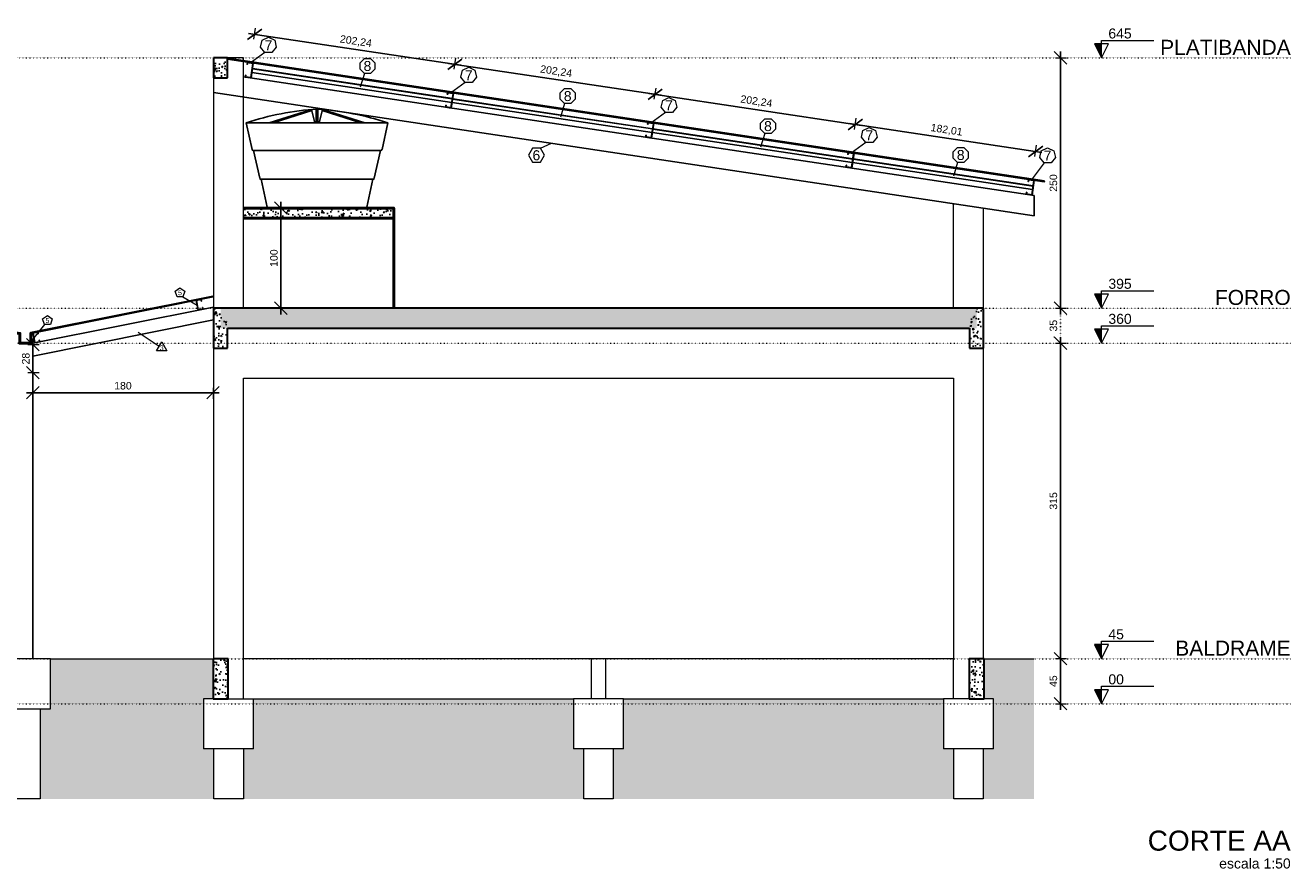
# Model space of a CAD drawing. Header units: millimetres. Extents: x 10906 to 25863, y 1966 to 4861.
# Tile 158 of 163: x 22567 to 23830, y 2756 to 3595. Entities that reach past the tile are written whole.
import ezdxf
from ezdxf.enums import TextEntityAlignment as Align

# ---------------------------------------------------------------- set-up
doc = ezdxf.new("R2010")
doc.units = ezdxf.units.MM
doc.linetypes.add('DOT2', pattern=[3.175, 0, -3.175])
for name, color, linetype in [('AGULHA', 40, 'Continuous'), ('FUNDAÇÃO', 7, 'Continuous'), ('PILARES', 3, 'Continuous'), ('TELHA', 251, 'Continuous'), ('TERRENO', 26, 'Continuous'), ('TERÇA', 5, 'Continuous'), ('TEXTO', 7, 'Continuous'), ('TRELIÇA', 1, 'Continuous')]:
    doc.layers.add(name, color=color, linetype=linetype)
for name, color, linetype, lineweight in [('AUX', 7, 'Continuous', 50), ('COTAS', 4, 'Continuous', 20), ('FO-Elementos cortados', 4, 'Continuous', 30), ('FO-Elementos em vista', 7, 'Continuous', 5), ('FO-Indicações', 7, 'Continuous', 5), ('FO-Níveis', 7, 'Continuous', 5), ('FO-Títulos', 7, 'Continuous', 20), ('PRANCHA', 7, 'Continuous', 50)]:
    doc.layers.add(name, color=color, linetype=linetype, lineweight=lineweight)
doc.styles.add('1', font='arial.ttf', dxfattribs={"height": 1})
doc.styles.add('2', font='arial.ttf', dxfattribs={"height": 2})
doc.styles.add('Annotative', font='arial.ttf')
doc.styles.add('Arial', font='arial.ttf')
doc.dimstyles.new('MURILO', dxfattribs={"dimscale": 0, "dimtxt": 1.5, "dimasz": 2.5, "dimexe": 1.25, "dimexo": 0, "dimtad": 1, "dimtxsty": 'Annotative', "dimblk": 'OBLIQUE', "dimcen": 2.5, "dimdle": 1.25, "dimclrd": 256, "dimclre": 256, "dimclrt": 7, "dimadec": 0, "dimazin": 0, "dimtfac": 1, "dimtmove": 0, "dimatfit": 3, "dimldrblk": 'OBLIQUE', "dimfxl": 1, "dimfxlon": 1, "dimtfillclr": 5, "dimlwe": -1, "dimarcsym": 0})
pattern_1 = [(50, (2233.574, 0), (13.66385, -1.1954314), [1.42875, -15.71625]), (355, (2233.574, 0), (-2.643257, 14.329263), [1.143, -12.573044]), (100.451445, (2234.713, -0.1), (11.0205935, 13.133831), [1.214251, -13.356768]), (46.1842, (2233.574, 3.81), (20.330928, -3.153175), [2.143125, -23.574375]), (96.63556, (2235.268, 3.547), (17.80531, 18.55696), [1.821377, -20.03517]), (351.18415, (2233.574, 3.81), (17.80531, 18.55696), [1.714498, -18.85948]), (21, (2235.479, 2.857), (11.3710793, -7.66989), [1.42875, -15.71625]), (326, (2235.479, 2.857), (4.635152, 13.8140975), [1.143, -12.573]), (71.451445, (2236.426, 2.218), (16.0062314, 6.144208), [1.214251, -13.356745]), (37.5, (2233.574, 0), (0.2316452, 6.3416279), [0, -12.4206, 0, -12.7635, 0, -12.620625]), (7.5, (2233.574, 0), (5.0114747, 7.5135431), [0, -7.2771, 0, -12.13485, 0, -4.810125]), (327.5, (2229.3257, 0), (10.1692946, -0.4296558), [0, -4.7625, 0, -14.859, 0, -19.71675]), (317.5, (2227.421, 0), (11.1096886, 1.906987), [0, -6.19125, 0, -9.8679, 0, -14.00175])]

# ---------------------------------------------------------------- blocks, each defined once
blk = doc.blocks.new('_Oblique')
at = {"color": 0, "linetype": 'ByBlock', "lineweight": -2}
blk.add_line((-0.5, -0.5), (0.5, 0.5), dxfattribs=at)
blk = doc.blocks.new('*D1104')
at = {"layer": 'COTAS', "lineweight": -2, "transparency": 16777216}
blk.add_line((23600.4, 3568.7), (23600.4, 3306.2), dxfattribs=at)
at = {"layer": 'COTAS', "transparency": 16777216}
for p, q in [((23595.4, 3562.5), (23606.6, 3562.5)), ((23595.4, 3312.5), (23606.6, 3312.5))]:
    blk.add_line(p, q, dxfattribs=at)
at = {"layer": 'Defpoints', "color": 0, "transparency": 16777216}
for p in [(23586.9, 3562.5), (23587.9, 3312.5), (23600.4, 3312.5)]:
    blk.add_point(p, dxfattribs=at)
at = {"layer": 'COTAS', "lineweight": -2, "transparency": 16777216, "xscale": 12.5, "yscale": 12.5, "zscale": 12.5}
for p, rotation in [((23600.4, 3562.5), 90), ((23600.4, 3312.5), 270)]:
    blk.add_blockref('_Oblique', p, dxfattribs=dict(at, rotation=rotation))
at = {"layer": 'COTAS', "color": 7, "transparency": 16777216, "insert": (23593.4, 3437.5), "char_height": 7.5, "attachment_point": 5, "rotation": 90, "style": 'Annotative'}
blk.add_mtext('250', dxfattribs=at)
blk = doc.blocks.new('*D1105')
at = {"layer": 'COTAS', "ltscale": 0.2, "transparency": 16777216}
for p, q in [((23595.4, 3312.5), (23606.6, 3312.5)), ((23595.4, 3277.5), (23606.6, 3277.5))]:
    blk.add_line(p, q, dxfattribs=at)
at = {"layer": 'COTAS', "linetype": 'DOT2', "lineweight": -2, "ltscale": 0.2, "transparency": 16777216}
blk.add_line((23600.4, 3318.7), (23600.4, 3271.2), dxfattribs=at)
at = {"layer": 'Defpoints', "color": 0, "linetype": 'DOT2', "ltscale": 0.2, "transparency": 16777216}
for p in [(23587.9, 3312.5), (20880.4, 3277.5), (23600.4, 3277.5)]:
    blk.add_point(p, dxfattribs=at)
at = {"layer": 'COTAS', "linetype": 'DOT2', "lineweight": -2, "ltscale": 0.2, "transparency": 16777216, "xscale": 12.5, "yscale": 12.5, "zscale": 12.5}
for p, rotation in [((23600.4, 3312.5), 90), ((23600.4, 3277.5), 270)]:
    blk.add_blockref('_Oblique', p, dxfattribs=dict(at, rotation=rotation))
at = {"layer": 'COTAS', "color": 7, "linetype": 'DOT2', "ltscale": 0.2, "transparency": 16777216, "insert": (23593.4, 3295), "char_height": 7.5, "attachment_point": 5, "rotation": 90, "style": 'Annotative'}
blk.add_mtext('35', dxfattribs=at)
blk = doc.blocks.new('*D1106')
at = {"layer": 'COTAS', "transparency": 16777216}
for p, q in [((23595.4, 3277.5), (23606.6, 3277.5)), ((23595.4, 2962.5), (23606.6, 2962.5))]:
    blk.add_line(p, q, dxfattribs=at)
at = {"layer": 'COTAS', "lineweight": -2, "transparency": 16777216}
blk.add_line((23600.4, 3283.7), (23600.4, 2956.2), dxfattribs=at)
at = {"layer": 'Defpoints', "color": 0, "transparency": 16777216}
for p in [(23580.4, 3277.5), (23580.4, 2962.5), (23600.4, 2962.5)]:
    blk.add_point(p, dxfattribs=at)
at = {"layer": 'COTAS', "lineweight": -2, "transparency": 16777216, "xscale": 12.5, "yscale": 12.5, "zscale": 12.5}
for p, rotation in [((23600.4, 3277.5), 90), ((23600.4, 2962.5), 270)]:
    blk.add_blockref('_Oblique', p, dxfattribs=dict(at, rotation=rotation))
at = {"layer": 'COTAS', "color": 7, "transparency": 16777216, "insert": (23593.4, 3120), "char_height": 7.5, "attachment_point": 5, "rotation": 90, "style": 'Annotative'}
blk.add_mtext('315', dxfattribs=at)
blk = doc.blocks.new('*D1107')
at = {"layer": 'COTAS', "transparency": 16777216}
for p, q in [((23595.4, 2962.5), (23606.6, 2962.5)), ((23595.4, 2917.5), (23606.6, 2917.5))]:
    blk.add_line(p, q, dxfattribs=at)
at = {"layer": 'COTAS', "lineweight": -2, "transparency": 16777216}
blk.add_line((23600.4, 2968.7), (23600.4, 2911.2), dxfattribs=at)
at = {"layer": 'Defpoints', "color": 0, "transparency": 16777216}
for p in [(23580.4, 2962.5), (23580.4, 2917.5), (23600.4, 2917.5)]:
    blk.add_point(p, dxfattribs=at)
at = {"layer": 'COTAS', "lineweight": -2, "transparency": 16777216, "xscale": 12.5, "yscale": 12.5, "zscale": 12.5}
for p, rotation in [((23600.4, 2962.5), 90), ((23600.4, 2917.5), 270)]:
    blk.add_blockref('_Oblique', p, dxfattribs=dict(at, rotation=rotation))
at = {"layer": 'COTAS', "color": 7, "transparency": 16777216, "insert": (23593.4, 2940), "char_height": 7.5, "attachment_point": 5, "rotation": 90, "style": 'Annotative'}
blk.add_mtext('45', dxfattribs=at)
blk = doc.blocks.new('*D1118')
at = {"layer": 'COTAS', "lineweight": -2, "transparency": 16777216}
blk.add_line((22567.8, 3228.1), (22760.3, 3228.1), dxfattribs=at)
at = {"layer": 'COTAS', "transparency": 16777216}
for p, q in [((22574.1, 3233.1), (22574.1, 3221.8)), ((22754.1, 3233.1), (22754.1, 3221.8))]:
    blk.add_line(p, q, dxfattribs=at)
at = {"layer": 'Defpoints', "color": 0, "transparency": 16777216}
for p in [(22754.1, 3300.7), (22574.1, 3264.7), (22754.1, 3228.1)]:
    blk.add_point(p, dxfattribs=at)
at = {"layer": 'COTAS', "lineweight": -2, "transparency": 16777216, "xscale": 12.5, "yscale": 12.5, "zscale": 12.5, "rotation": 180}
blk.add_blockref('_Oblique', (22574.1, 3228.1), dxfattribs=at)
at = {"layer": 'COTAS', "lineweight": -2, "transparency": 16777216, "xscale": 12.5, "yscale": 12.5, "zscale": 12.5}
blk.add_blockref('_Oblique', (22754.1, 3228.1), dxfattribs=at)
at = {"layer": 'COTAS', "color": 7, "transparency": 16777216, "insert": (22664.1, 3235), "char_height": 7.5, "attachment_point": 5, "style": 'Annotative'}
blk.add_mtext('180', dxfattribs=at)
blk = doc.blocks.new('*D1124')
at = {"layer": 'COTAS', "transparency": 16777216}
for p, q in [((22569.1, 3276.1), (22580.3, 3276.1)), ((22569.1, 3248.1), (22580.3, 3248.1))]:
    blk.add_line(p, q, dxfattribs=at)
at = {"layer": 'COTAS', "lineweight": -2, "transparency": 16777216}
blk.add_line((22574.1, 3241.8), (22574.1, 3282.3), dxfattribs=at)
at = {"layer": 'Defpoints', "color": 0, "transparency": 16777216}
for p in [(22559.1, 3276.1), (22574.1, 3276.1), (22559.1, 3248.1)]:
    blk.add_point(p, dxfattribs=at)
at = {"layer": 'COTAS', "lineweight": -2, "transparency": 16777216, "xscale": 12.5, "yscale": 12.5, "zscale": 12.5}
for p, rotation in [((22574.1, 3276.1), 90), ((22574.1, 3248.1), 270)]:
    blk.add_blockref('_Oblique', p, dxfattribs=dict(at, rotation=rotation))
at = {"layer": 'COTAS', "color": 7, "transparency": 16777216, "insert": (22567.1, 3262.1), "char_height": 7.5, "attachment_point": 5, "rotation": 90, "style": 'Annotative'}
blk.add_mtext('28', dxfattribs=at)
blk = doc.blocks.new('CAIXA500L')
for p, q in [((-4.7, 82.1), (-39.8, 71)), ((-4.4, 81.2), (-36.5, 71)), ((-4.7, 82.1), (-1.8, 71)), ((-0.8, 71), (-0.8, 82.4)), ((0.8, 71), (0.8, 82.4)), ((4.7, 82.1), (1.8, 71)), ((4.4, 81.2), (36.5, 71)), ((4.7, 82.1), (39.8, 71)), ((-54.1, 48.8), (-59, 71)), ((-59, 71), (59, 71)), ((-43.2, 71), (43.2, 71)), ((54.1, 48.8), (59, 71)), ((-53.1, 48), (52.9, 48)), ((-47.7, 24.8), (-52.9, 48)), ((47.7, 24.8), (52.9, 48)), ((-46.7, 24), (46.5, 24)), ((-41.4, 0.8), (-46.5, 24)), ((41.4, 0.8), (46.5, 24)), ((-40.4, 0), (40.4, 0))]:
    blk.add_line(p, q)
for centre, radius, start, end in [((15.9, -156), 239, 93.8061, 108.253), ((-15.9, -156), 239, 71.747, 86.1939), ((-53.1, 49), 1, 192.5074, 270), ((53.1, 49), 1, 270, 347.4926), ((-46.7, 25), 1, 192.5074, 270), ((46.7, 25), 1, 270, 347.4926), ((-40.4, 1), 1, 192.5074, 270), ((40.4, 1), 1, 270, 347.4926)]:
    blk.add_arc(centre, radius, start, end)
blk = doc.blocks.new("caixa d''agua")
blk.add_blockref('CAIXA500L', (35276.1, 2160))
blk = doc.blocks.new('*D1136')
at = {"layer": 'COTAS', "transparency": 16777216}
for p, q in [((22794.8, 3581.1), (22796.5, 3592.2)), ((22994.8, 3551.1), (22996.5, 3562.2))]:
    blk.add_line(p, q, dxfattribs=at)
at = {"layer": 'COTAS', "lineweight": -2, "transparency": 16777216}
blk.add_line((22789.4, 3586.9), (23001.7, 3555.1), dxfattribs=at)
at = {"layer": 'Defpoints', "color": 0, "transparency": 16777216}
for p in [(22995.6, 3556), (22789.1, 3542.8), (22989.1, 3512.8)]:
    blk.add_point(p, dxfattribs=at)
at = {"layer": 'COTAS', "lineweight": -2, "transparency": 16777216, "xscale": 12.5, "yscale": 12.5, "zscale": 12.5}
for p, rotation in [((22795.6, 3586), 171.469234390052), ((22995.6, 3556), 351.469234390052)]:
    blk.add_blockref('_Oblique', p, dxfattribs=dict(at, rotation=rotation))
at = {"layer": 'COTAS', "color": 7, "transparency": 16777216, "insert": (22896.7, 3578.6), "char_height": 7.5, "attachment_point": 5, "rotation": 351.4692, "style": 'Annotative'}
blk.add_mtext('202,24', dxfattribs=at)
blk = doc.blocks.new('*D1137')
at = {"layer": 'COTAS', "lineweight": -2, "transparency": 16777216}
blk.add_line((22989.4, 3556.9), (23201.7, 3525.1), dxfattribs=at)
at = {"layer": 'COTAS', "transparency": 16777216}
for p, q in [((22994.8, 3551.1), (22996.5, 3562.2)), ((23194.8, 3521.1), (23196.5, 3532.2))]:
    blk.add_line(p, q, dxfattribs=at)
at = {"layer": 'Defpoints', "color": 0, "transparency": 16777216}
for p in [(23195.6, 3526), (22989.1, 3512.8), (23189.1, 3482.8)]:
    blk.add_point(p, dxfattribs=at)
at = {"layer": 'COTAS', "lineweight": -2, "transparency": 16777216, "xscale": 12.5, "yscale": 12.5, "zscale": 12.5}
for p, rotation in [((22995.6, 3556), 171.4692343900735), ((23195.6, 3526), 351.4692343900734)]:
    blk.add_blockref('_Oblique', p, dxfattribs=dict(at, rotation=rotation))
at = {"layer": 'COTAS', "color": 7, "transparency": 16777216, "insert": (23096.7, 3548.6), "char_height": 7.5, "attachment_point": 5, "rotation": 351.4692, "style": 'Annotative'}
blk.add_mtext('202,24', dxfattribs=at)
blk = doc.blocks.new('*D1138')
at = {"layer": 'COTAS', "lineweight": -2, "transparency": 16777216}
blk.add_line((23189.4, 3526.9), (23401.7, 3495.1), dxfattribs=at)
at = {"layer": 'COTAS', "transparency": 16777216}
for p, q in [((23194.8, 3521.1), (23196.5, 3532.2)), ((23394.8, 3491.1), (23396.5, 3502.2))]:
    blk.add_line(p, q, dxfattribs=at)
at = {"layer": 'Defpoints', "color": 0, "transparency": 16777216}
for p in [(23395.6, 3496), (23189.1, 3482.8), (23389.1, 3452.8)]:
    blk.add_point(p, dxfattribs=at)
at = {"layer": 'COTAS', "lineweight": -2, "transparency": 16777216, "xscale": 12.5, "yscale": 12.5, "zscale": 12.5}
for p, rotation in [((23195.6, 3526), 171.4692343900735), ((23395.6, 3496), 351.4692343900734)]:
    blk.add_blockref('_Oblique', p, dxfattribs=dict(at, rotation=rotation))
at = {"layer": 'COTAS', "color": 7, "transparency": 16777216, "insert": (23296.7, 3518.6), "char_height": 7.5, "attachment_point": 5, "rotation": 351.4692, "style": 'Annotative'}
blk.add_mtext('202,24', dxfattribs=at)
blk = doc.blocks.new('*D1139')
at = {"layer": 'COTAS', "transparency": 16777216}
for p, q in [((23394.8, 3491.1), (23396.5, 3502.2)), ((23574.8, 3464.1), (23576.5, 3475.2))]:
    blk.add_line(p, q, dxfattribs=at)
at = {"layer": 'COTAS', "lineweight": -2, "transparency": 16777216}
blk.add_line((23389.4, 3496.9), (23581.7, 3468.1), dxfattribs=at)
at = {"layer": 'Defpoints', "color": 0, "transparency": 16777216}
for p in [(23575.6, 3469), (23389.1, 3452.8), (23569.1, 3425.8)]:
    blk.add_point(p, dxfattribs=at)
at = {"layer": 'COTAS', "lineweight": -2, "transparency": 16777216, "xscale": 12.5, "yscale": 12.5, "zscale": 12.5}
for p, rotation in [((23395.6, 3496), 171.4692343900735), ((23575.6, 3469), 351.4692343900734)]:
    blk.add_blockref('_Oblique', p, dxfattribs=dict(at, rotation=rotation))
at = {"layer": 'COTAS', "color": 7, "transparency": 16777216, "insert": (23486.7, 3490.1), "char_height": 7.5, "attachment_point": 5, "rotation": 351.4692, "style": 'Annotative'}
blk.add_mtext('182,01', dxfattribs=at)
blk = doc.blocks.new('*D1140')
at = {"layer": 'COTAS', "transparency": 16777216}
for p, q in [((22826.8, 3412.5), (22815.6, 3412.5)), ((22816.8, 3312.5), (22828.1, 3312.5))]:
    blk.add_line(p, q, dxfattribs=at)
at = {"layer": 'COTAS', "lineweight": -2, "transparency": 16777216}
blk.add_line((22821.8, 3418.7), (22821.8, 3306.2), dxfattribs=at)
at = {"layer": 'Defpoints', "color": 0, "transparency": 16777216}
for p in [(22857.9, 3412.5), (22784.6, 3312.5), (22821.8, 3312.5)]:
    blk.add_point(p, dxfattribs=at)
at = {"layer": 'COTAS', "lineweight": -2, "transparency": 16777216, "xscale": 12.5, "yscale": 12.5, "zscale": 12.5}
for p, rotation in [((22821.8, 3412.5), 90), ((22821.8, 3312.5), 270)]:
    blk.add_blockref('_Oblique', p, dxfattribs=dict(at, rotation=rotation))
at = {"layer": 'COTAS', "color": 7, "transparency": 16777216, "insert": (22814.9, 3362.5), "char_height": 7.5, "attachment_point": 5, "rotation": 90, "style": 'Annotative'}
blk.add_mtext('100', dxfattribs=at)

msp = doc.modelspace()

# ---------------------------------------------------------------- hatches: boundary and pattern name
at = {"layer": 'FO-Indicações', "linetype": 'Continuous'}
for points in [[(23641.26336, 3562.45117), (23641.26336, 3576.45117), (23634.26336, 3576.45117), (23641.26336, 3562.45117)], [(23641.26336, 3312.45117), (23641.26336, 3326.45117), (23634.26336, 3326.45117), (23641.26336, 3312.45117)], [(23641.26336, 3277.45117), (23641.26336, 3291.45117), (23634.26336, 3291.45117), (23641.26336, 3277.45117)], [(23641.26336, 2962.45117), (23641.26336, 2976.45117), (23634.26336, 2976.45117), (23641.26336, 2962.45117)], [(23641.26336, 2917.45117), (23641.26336, 2931.45117), (23634.26336, 2931.45117), (23641.26336, 2917.45117)]]:
    msp.add_hatch(color=256, dxfattribs=at).paths.add_polyline_path(points)
at = {"layer": 'FUNDAÇÃO'}
h = msp.add_hatch(dxfattribs=at)
h.set_pattern_fill('AR-CONC', color=251, scale=0.075)
h.set_pattern_definition([(50, (2233.574, 100), (13.66385, -1.1954314), [1.42875, -15.71625]), (355, (2233.574, 100), (-2.643257, 14.329263), [1.143, -12.573044]), (100.451445, (2234.713, 99.9), (11.0205935, 13.133831), [1.214251, -13.356768]), (46.1842, (2233.574, 103.81), (20.330928, -3.153175), [2.143125, -23.574375]), (96.63556, (2235.268, 103.547), (17.80531, 18.55696), [1.821377, -20.03517]), (351.18415, (2233.574, 103.81), (17.80531, 18.55696), [1.714498, -18.85948]), (21, (2235.479, 102.858), (11.3710793, -7.66989), [1.42875, -15.71625]), (326, (2235.479, 102.858), (4.635152, 13.814097), [1.143, -12.573]), (71.451445, (2236.426, 102.218), (16.0062314, 6.144208), [1.214251, -13.356745]), (37.5, (2233.574, 100), (0.2316452, 6.3416279), [0, -12.4206, 0, -12.7635, 0, -12.620625]), (7.5, (2233.574, 100), (5.0114747, 7.5135431), [0, -7.2771, 0, -12.13485, 0, -4.810125]), (327.5, (2229.3257, 100), (10.1692946, -0.4296558), [0, -4.7625, 0, -14.859, 0, -19.71675]), (317.5, (2227.421, 100), (11.1096886, 1.906987), [0, -6.19125, 0, -9.8679, 0, -14.00175])])
h.paths.add_polyline_path([(22754.58038, 3542.45117), (22768.58038, 3542.45117), (22768.58038, 3562.45117), (22754.58038, 3562.45117), (22754.58038, 3542.45117)])
h = msp.add_hatch(dxfattribs=at)
h.set_pattern_fill('AR-CONC', color=251, scale=0.075)
h.paths.add_polyline_path([(22934.58038, 3412.45117), (22784.58038, 3412.45117), (22784.58038, 3402.45117), (22934.58038, 3402.45117)])
h = msp.add_hatch(dxfattribs=at)
h.set_pattern_fill('AR-CONC', color=251, scale=0.075)
h.set_pattern_definition(pattern_1)
h.paths.add_polyline_path([(22754.58038, 3272.45117), (22768.58038, 3272.45117), (22768.58038, 3312.45117), (22754.58038, 3312.45117), (22754.58038, 3272.45117)])
h = msp.add_hatch(dxfattribs=at)
h.set_pattern_fill('AR-CONC', color=251, scale=0.075)
h.set_pattern_definition(pattern_1)
h.paths.add_polyline_path([(22761.58038, 3292.45117), (23516.58038, 3292.45117), (23516.58038, 3312.45117), (22761.58038, 3312.45117), (22761.58038, 3292.45117)])
h = msp.add_hatch(dxfattribs=at)
h.set_pattern_fill('AR-CONC', color=251, scale=0.075)
h.set_pattern_definition(pattern_1)
h.paths.add_polyline_path([(23509.58038, 3272.45117), (23523.58038, 3272.45117), (23523.58038, 3312.45117), (23509.58038, 3312.45117), (23509.58038, 3272.45117)])
h = msp.add_hatch(dxfattribs=at)
h.set_pattern_fill('AR-CONC', color=251, scale=0.075)
h.set_pattern_definition(pattern_1)
h.paths.add_polyline_path([(22754.08038, 2922.45117), (22769.08038, 2922.45117), (22769.08038, 2962.45117), (22754.08038, 2962.45117), (22754.08038, 2922.45117)])
h = msp.add_hatch(dxfattribs=at)
h.set_pattern_fill('AR-CONC', color=251, scale=0.075)
h.set_pattern_definition(pattern_1)
h.paths.add_polyline_path([(23509.08038, 2922.45117), (23524.08038, 2922.45117), (23524.08038, 2962.45117), (23509.08038, 2962.45117), (23509.08038, 2922.45117)])
at = {"layer": 'TELHA'}
h = msp.add_hatch(color=256, dxfattribs=at)
h.dxf.hatch_style = 1
h.paths.add_polyline_path([(22768.50621, 3561.10385), (22768.65455, 3562.09279), (23584.42063, 3439.72788), (23584.27229, 3438.73894)])
h = msp.add_hatch(color=256, dxfattribs=at)
h.dxf.hatch_style = 1
h.paths.add_polyline_path([(22754.17844, 3323.66882), (22753.98232, 3324.6494), (22571.9231, 3288.23756), (22572.11922, 3287.25697)])
at = {"layer": 'TERRENO'}
h = msp.add_hatch(dxfattribs=at)
h.set_pattern_fill('EARTH', color=256, scale=5, angle=45)
h.set_pattern_definition([(45, (2233.574, 0), (0, 44.90128), [31.75, -31.75]), (45, (2225.155, 8.42), (0, 44.90128), [31.75, -31.75]), (45, (2216.736, 16.838), (0, 44.90128), [31.75, -31.75]), (135, (2216.736, 22.45), (-44.90128, 0), [31.75, -31.75]), (135, (2225.155, 30.87), (-44.90128, 0), [31.75, -31.75]), (135, (2233.574, 39.29), (-44.90128, 0), [31.75, -31.75])])
h.paths.add_polyline_path([(21029.80826, 2872.45117), (21019.58038, 2872.45117), (21019.58038, 2922.45117), (21029.08038, 2922.45117), (21029.08038, 2962.45117), (20979.08038, 2962.45117), (20979.08038, 2822.45117), (21029.80826, 2822.45117)])
h.paths.add_polyline_path([(21401.80826, 2872.45117), (21391.58038, 2872.45117), (21391.58038, 2922.45117), (21069.58038, 2922.45117), (21069.58038, 2872.45117), (21059.35249, 2872.45117), (21059.35249, 2822.45117), (21401.80826, 2822.45117)])
h.paths.add_polyline_path([(21773.80826, 2872.45117), (21763.58038, 2872.45117), (21763.58038, 2922.45117), (21441.58038, 2922.45117), (21441.58038, 2872.45117), (21431.35249, 2872.45117), (21431.35249, 2822.45117), (21773.80826, 2822.45117)])
h.paths.add_polyline_path([(21976.80826, 2912.45117), (21966.58038, 2912.45117), (21966.58038, 2962.45117), (21804.08038, 2962.45117), (21804.08038, 2922.45117), (21813.58038, 2922.45117), (21813.58038, 2872.45117), (21803.35249, 2872.45117), (21803.35249, 2822.45117), (21976.80826, 2822.45117)])
h.paths.add_polyline_path([(22551.80826, 2912.45117), (22541.58038, 2912.45117), (22541.58038, 2962.45117), (22016.58038, 2962.45117), (22016.58038, 2912.45117), (22006.35249, 2912.45117), (22006.35249, 2822.45117), (22551.80826, 2822.45117)])
h.paths.add_polyline_path([(22744.58038, 2922.45117), (22754.08038, 2922.45117), (22754.08038, 2962.45117), (22591.58038, 2962.45117), (22591.58038, 2912.45117), (22581.35249, 2912.45117), (22581.35249, 2822.45117), (22754.80826, 2822.45117), (22754.80826, 2872.45117), (22744.58038, 2872.45117)])
h.paths.add_polyline_path([(23114.08038, 2922.45117), (22794.58038, 2922.45117), (22794.58038, 2872.45117), (22784.35249, 2872.45117), (22784.35249, 2822.45117), (23124.30826, 2822.45117), (23124.30826, 2872.45117), (23114.08038, 2872.45117)])
h.paths.add_polyline_path([(23483.58038, 2922.45117), (23164.08038, 2922.45117), (23164.08038, 2872.45117), (23153.85249, 2872.45117), (23153.85249, 2822.45117), (23493.80826, 2822.45117), (23493.80826, 2872.45117), (23483.58038, 2872.45117)])
h.paths.add_polyline_path([(23574.08038, 2962.45117), (23524.08038, 2962.45117), (23524.08038, 2922.45117), (23533.58038, 2922.45117), (23533.58038, 2872.45117), (23523.35249, 2872.45117), (23523.35249, 2822.45117), (23574.08038, 2822.45117)])

# ---------------------------------------------------------------- linework, layer by layer
at = {"layer": 'AGULHA'}
for p, q in [((22993.02445, 3521.44798), (22793.3953, 3551.39235)), ((22993.07148, 3521.76147), (22793.44233, 3551.70584)), ((22992.5063, 3517.99362), (22792.87715, 3547.93799)), ((23192.5063, 3487.99362), (22992.87715, 3517.93799)), ((23193.02445, 3491.44798), (22993.3953, 3521.39235)), ((23193.07148, 3491.76147), (22993.44233, 3521.70584)), ((23393.02445, 3461.44798), (23193.3953, 3491.39235)), ((23393.07148, 3461.76147), (23193.44233, 3491.70584)), ((23392.5063, 3457.99362), (23192.87715, 3487.93799)), ((23572.5063, 3430.99362), (23392.87715, 3457.93799)), ((23573.02445, 3434.44798), (23393.3953, 3461.39235)), ((23573.07148, 3434.76147), (23393.44233, 3461.70584))]:
    msp.add_line(p, q, dxfattribs=at)
at = {"layer": 'AUX'}
msp.add_lwpolyline([(22574.1098, 3287.50212), (22572.11922, 3287.104), (22572.11922, 3277.45117), (22561.05825, 3277.45117), (22561.05825, 3287.11468), (22559.05813, 3287.4147), (22559.08038, 3287.56304), (22561.20825, 3287.24386), (22561.20825, 3277.60117), (22571.96922, 3277.60117), (22571.96922, 3287.22697), (22574.08038, 3287.64921)], close=True, dxfattribs=at)
at = {"layer": 'COTAS'}
for p, q in [((22805.96671, 3567.84478), (22791.24986, 3557.31311)), ((22905.23064, 3546.97325), (22900.97027, 3533.28002)), ((23005.96671, 3537.84478), (22991.24986, 3527.31311)), ((23105.23064, 3516.97325), (23100.97027, 3503.28002)), ((23205.96671, 3507.84478), (23191.24986, 3497.31311)), ((23080.99165, 3472.13802), (23091.98758, 3477.19009)), ((23305.23064, 3486.97325), (23300.97027, 3473.28002)), ((23405.96671, 3477.84478), (23391.24986, 3467.31311)), ((23497.73064, 3458.09825), (23493.47027, 3444.40502)), ((23584.05683, 3457.58598), (23571.24986, 3440.31311)), ((22724.01384, 3323.92867), (22738.19689, 3315.37349)), ((22585.72564, 3296.14303), (22575.06096, 3282.7463)), ((22700.20939, 3274.35641), (22679.328, 3288.12857))]:
    msp.add_line(p, q, dxfattribs=at)
for points in [[(22809.43778, 3583.05253), (22815.69243, 3580.04045), (22817.2372, 3573.27237), (22812.90885, 3567.84478), (22805.96671, 3567.84478), (22801.63836, 3573.27237), (22803.18313, 3580.04045)], [(22911.35357, 3561.75532), (22915.68314, 3557.42575), (22915.68314, 3551.30282), (22911.35357, 3546.97325), (22905.23064, 3546.97325), (22900.90107, 3551.30282), (22900.90107, 3557.42575), (22905.23064, 3561.75532)], [(23009.43778, 3553.05253), (23015.69243, 3550.04045), (23017.2372, 3543.27237), (23012.90885, 3537.84478), (23005.96671, 3537.84478), (23001.63836, 3543.27237), (23003.18313, 3550.04045)], [(23111.35357, 3531.75532), (23115.68314, 3527.42575), (23115.68314, 3521.30282), (23111.35357, 3516.97325), (23105.23064, 3516.97325), (23100.90107, 3521.30282), (23100.90107, 3527.42575), (23105.23064, 3531.75532)], [(23209.43778, 3523.05253), (23215.69243, 3520.04045), (23217.2372, 3513.27237), (23212.90885, 3507.84478), (23205.96671, 3507.84478), (23201.63836, 3513.27237), (23203.18313, 3520.04045)], [(23311.35357, 3501.75532), (23315.68314, 3497.42575), (23315.68314, 3491.30282), (23311.35357, 3486.97325), (23305.23064, 3486.97325), (23300.90107, 3491.30282), (23300.90107, 3497.42575), (23305.23064, 3501.75532)], [(23409.43778, 3493.05253), (23415.69243, 3490.04045), (23417.2372, 3483.27237), (23412.90885, 3477.84478), (23405.96671, 3477.84478), (23401.63836, 3483.27237), (23403.18313, 3490.04045)], [(23072.99165, 3472.13802), (23068.99165, 3465.20982), (23072.99165, 3458.28162), (23080.99165, 3458.28162), (23084.99165, 3465.20982), (23080.99165, 3472.13802)], [(23503.85357, 3472.88032), (23508.18314, 3468.55075), (23508.18314, 3462.42782), (23503.85357, 3458.09825), (23497.73064, 3458.09825), (23493.40107, 3462.42782), (23493.40107, 3468.55075), (23497.73064, 3472.88032)], [(23587.5279, 3472.79373), (23593.78255, 3469.78165), (23595.32732, 3463.01356), (23590.99897, 3457.58598), (23584.05683, 3457.58598), (23579.72847, 3463.01356), (23581.27324, 3469.78165)], [(22721.07491, 3332.97375), (22725.8302, 3329.51884), (22724.01384, 3323.92867), (22718.13599, 3323.92867), (22716.31963, 3329.51884)], [(22588.66456, 3305.18812), (22593.41985, 3301.7332), (22591.60349, 3296.14303), (22585.72564, 3296.14303), (22583.90928, 3301.7332)], [(22702.80747, 3278.85641), (22708.00362, 3269.85641), (22697.61131, 3269.85641)]]:
    msp.add_lwpolyline(points, close=True, dxfattribs=at)
at = {"layer": 'FO-Elementos cortados'}
for p, q in [((22768.58038, 3562.45117), (22754.58038, 3562.45117)), ((22754.58038, 3562.45117), (22754.58038, 3542.45117)), ((22768.58038, 3542.45117), (22768.58038, 3562.45117)), ((22754.58038, 3542.45117), (22768.58038, 3542.45117)), ((22754.58038, 3312.45117), (22754.58038, 3311.1445)), ((22761.58038, 3312.45117), (22754.58038, 3312.45117)), ((22754.58038, 3311.1445), (22754.58038, 3298.44475)), ((22768.58038, 3312.45117), (22761.58038, 3312.45117)), ((22784.58038, 3312.45117), (22768.58038, 3312.45117)), ((23493.58038, 3312.45117), (22784.58038, 3312.45117)), ((23509.58038, 3312.45117), (23493.58038, 3312.45117)), ((23516.58038, 3312.45117), (23509.58038, 3312.45117)), ((23523.58038, 3312.45117), (23516.58038, 3312.45117)), ((23523.58038, 3277.45117), (23523.58038, 3312.45117)), ((22754.58038, 3298.44475), (22754.58038, 3277.45117)), ((22768.58038, 3277.45117), (22768.58038, 3292.45117)), ((22768.58038, 3292.45117), (22784.58038, 3292.45117)), ((22784.58038, 3292.45117), (23493.58038, 3292.45117)), ((23493.58038, 3292.45117), (23509.58038, 3292.45117)), ((23509.58038, 3292.45117), (23509.58038, 3277.45117)), ((22754.58038, 3277.45117), (22754.58038, 3272.45117)), ((22768.58038, 3272.45117), (22768.58038, 3277.45117)), ((23509.58038, 3277.45117), (23509.58038, 3272.45117)), ((23523.58038, 3272.45117), (23523.58038, 3277.45117)), ((22754.58038, 3272.45117), (22768.58038, 3272.45117)), ((23509.58038, 3272.45117), (23523.58038, 3272.45117)), ((22754.08038, 2962.45117), (22754.08038, 2922.45117)), ((22754.58038, 2962.45117), (22754.08038, 2962.45117)), ((22761.58038, 2962.45117), (22754.58038, 2962.45117)), ((22769.08038, 2962.45117), (22761.58038, 2962.45117)), ((22769.08038, 2922.45117), (22769.08038, 2962.45117)), ((23509.08038, 2962.45117), (23509.08038, 2922.45117)), ((23523.58038, 2962.45117), (23509.08038, 2962.45117)), ((23524.08038, 2962.45117), (23523.58038, 2962.45117)), ((23524.08038, 2922.45117), (23524.08038, 2962.45117)), ((22754.08038, 2922.45117), (22754.58038, 2922.45117)), ((22754.58038, 2922.45117), (22761.58038, 2922.45117)), ((22761.58038, 2922.45117), (22769.08038, 2922.45117)), ((23509.08038, 2922.45117), (23523.58038, 2922.45117)), ((23523.58038, 2922.45117), (23524.08038, 2922.45117))]:
    msp.add_line(p, q, dxfattribs=at)
at = {"layer": 'FO-Elementos em vista'}
for p, q in [((22784.58038, 3562.45117), (22768.58038, 3562.45117)), ((22784.58038, 3312.45117), (22784.58038, 3562.45117)), ((22754.58038, 3542.45117), (22754.58038, 3312.45117)), ((23493.58038, 3312.45117), (23493.58038, 3416.95117)), ((23523.58038, 3312.45117), (23523.58038, 3412.45117)), ((22754.58038, 3272.45117), (22754.58038, 2962.45117)), ((23523.58038, 2962.45117), (23523.58038, 3272.45117)), ((22784.58038, 3242.45117), (23493.58038, 3242.45117)), ((22784.58038, 2922.45117), (22784.58038, 3242.45117)), ((23493.58038, 3242.45117), (23493.58038, 2962.45117)), ((22591.58038, 2962.45117), (22754.08038, 2962.45117)), ((23132.08038, 2962.45117), (22784.58038, 2962.45117)), ((23146.08038, 2962.45117), (23132.08038, 2962.45117)), ((23132.08038, 2922.45117), (23132.08038, 2962.45117)), ((23493.58038, 2962.45117), (23146.08038, 2962.45117)), ((23146.08038, 2962.45117), (23146.08038, 2922.45117)), ((23493.58038, 2922.45117), (23493.58038, 2962.45117)), ((23524.08038, 2962.45117), (23574.08038, 2962.45117)), ((22744.58038, 2922.45117), (22744.58038, 2872.45117)), ((22754.08038, 2922.45117), (22744.58038, 2922.45117)), ((22769.08038, 2922.45117), (22784.58038, 2922.45117)), ((22784.58038, 2922.45117), (22794.58038, 2922.45117)), ((22794.58038, 2872.45117), (22794.58038, 2922.45117)), ((22794.58038, 2922.45117), (23114.08038, 2922.45117)), ((23114.08038, 2922.45117), (23114.08038, 2872.45117)), ((23132.08038, 2922.45117), (23114.08038, 2922.45117)), ((23146.08038, 2922.45117), (23132.08038, 2922.45117)), ((23164.08038, 2922.45117), (23146.08038, 2922.45117)), ((23164.08038, 2922.45117), (23483.58038, 2922.45117)), ((23164.08038, 2872.45117), (23164.08038, 2922.45117)), ((23483.58038, 2922.45117), (23483.58038, 2872.45117)), ((23493.58038, 2922.45117), (23483.58038, 2922.45117)), ((23509.08038, 2922.45117), (23493.58038, 2922.45117)), ((23533.58038, 2922.45117), (23524.08038, 2922.45117)), ((23533.58038, 2872.45117), (23533.58038, 2922.45117)), ((22754.80826, 2872.45117), (22744.58038, 2872.45117)), ((22754.80826, 2822.45117), (22754.80826, 2872.45117)), ((22784.35249, 2872.45117), (22754.80826, 2872.45117)), ((22784.35249, 2872.45117), (22784.35249, 2822.45117)), ((22794.58038, 2872.45117), (22784.35249, 2872.45117)), ((23124.30826, 2872.45117), (23114.08038, 2872.45117)), ((23124.30826, 2822.45117), (23124.30826, 2872.45117)), ((23153.85249, 2872.45117), (23124.30826, 2872.45117)), ((23153.85249, 2872.45117), (23153.85249, 2822.45117)), ((23164.08038, 2872.45117), (23153.85249, 2872.45117)), ((23493.80826, 2872.45117), (23483.58038, 2872.45117)), ((23493.80826, 2822.45117), (23493.80826, 2872.45117)), ((23523.35249, 2872.45117), (23493.80826, 2872.45117)), ((23523.35249, 2872.45117), (23523.35249, 2822.45117)), ((23533.58038, 2872.45117), (23523.35249, 2872.45117)), ((22784.35249, 2822.45117), (22754.80826, 2822.45117)), ((23153.85249, 2822.45117), (23124.30826, 2822.45117)), ((23523.35249, 2822.45117), (23493.80826, 2822.45117))]:
    msp.add_line(p, q, dxfattribs=at)
msp.add_lwpolyline([(22591.58038, 2912.45117), (22591.58038, 2962.45117), (22541.58038, 2962.45117), (22541.58038, 2912.45117), (22551.80826, 2912.45117), (22581.35249, 2912.45117)], close=True, dxfattribs=at)
msp.add_lwpolyline([(22581.35249, 2912.45117), (22581.35249, 2822.45117), (22551.80826, 2822.45117), (22551.80826, 2912.45117)], dxfattribs=at)
at = {"layer": 'FO-Indicações'}
for points in [[(23641.26336, 3562.45117), (23648.26336, 3576.45117), (23634.26336, 3576.45117), (23641.26336, 3562.45117), (23641.26336, 3579.95117), (23693.76336, 3579.95117)], [(23641.26336, 3312.45117), (23648.26336, 3326.45117), (23634.26336, 3326.45117), (23641.26336, 3312.45117), (23641.26336, 3329.95117), (23693.76336, 3329.95117)], [(23641.26336, 3277.45117), (23648.26336, 3291.45117), (23634.26336, 3291.45117), (23641.26336, 3277.45117), (23641.26336, 3294.95117), (23693.76336, 3294.95117)], [(23641.26336, 2962.45117), (23648.26336, 2976.45117), (23634.26336, 2976.45117), (23641.26336, 2962.45117), (23641.26336, 2979.95117), (23693.76336, 2979.95117)], [(23641.26336, 2917.45117), (23648.26336, 2931.45117), (23634.26336, 2931.45117), (23641.26336, 2917.45117), (23641.26336, 2934.95117), (23693.76336, 2934.95117)]]:
    msp.add_lwpolyline(points, dxfattribs=at)
at = {"layer": 'FO-Níveis', "color": 6, "linetype": 'DOT2', "ltscale": 0.2}
for p, q in [((20880.35773, 3562.45117), (23830.35773, 3562.45117)), ((20880.35773, 3312.45117), (23830.35773, 3312.45117)), ((20880.35773, 3277.45117), (23830.35773, 3277.45117)), ((20880.35773, 2962.45117), (23830.35773, 2962.45117)), ((20880.35773, 2917.45117), (23830.35773, 2917.45117))]:
    msp.add_line(p, q, dxfattribs=at)
at = {"layer": 'PILARES'}
for q in [(22559.08038, 3277.45117), (22574.08038, 2962.45117)]:
    msp.add_line((22574.08038, 3277.45117), q, dxfattribs=at)
at = {"layer": 'PRANCHA'}
msp.add_line((22784.58038, 3402.45117), (22934.58038, 3402.45117), dxfattribs=at)
msp.add_lwpolyline([(22784.58038, 3412.45117), (22934.58038, 3412.45117), (22934.58038, 3312.45117)], dxfattribs=at)
at = {"layer": 'TELHA'}
for points in [[(23584.42063, 3439.72788), (22768.65455, 3562.09279), (22768.50621, 3561.10385), (23584.27229, 3438.73894)], [(22571.9231, 3288.23756), (22753.98232, 3324.6494), (22754.17844, 3323.66882), (22572.11922, 3287.25697)]]:
    msp.add_lwpolyline(points, close=True, dxfattribs=at)
at = {"layer": 'TERÇA'}
for points in [[(22786.41025, 3545.27281), (22786.11357, 3543.29494), (22792.04719, 3542.40489), (22794.27229, 3557.23894), (22788.33868, 3558.12898), (22788.04199, 3556.15111), (22788.41285, 3556.09548), (22788.6539, 3557.7025), (22793.84581, 3556.92372), (22791.73196, 3542.83137), (22786.54005, 3543.61016), (22786.7811, 3545.21718)], [(22986.41025, 3515.27281), (22986.11357, 3513.29494), (22992.04719, 3512.40489), (22994.27229, 3527.23894), (22988.33868, 3528.12898), (22988.04199, 3526.15111), (22988.41285, 3526.09548), (22988.6539, 3527.7025), (22993.84581, 3526.92372), (22991.73196, 3512.83137), (22986.54005, 3513.61016), (22986.7811, 3515.21718)], [(23186.41025, 3485.27281), (23186.11357, 3483.29494), (23192.04719, 3482.40489), (23194.27229, 3497.23894), (23188.33868, 3498.12898), (23188.04199, 3496.15111), (23188.41285, 3496.09548), (23188.6539, 3497.7025), (23193.84581, 3496.92372), (23191.73196, 3482.83137), (23186.54005, 3483.61016), (23186.7811, 3485.21718)], [(23386.41025, 3455.27281), (23386.11357, 3453.29494), (23392.04719, 3452.40489), (23394.27229, 3467.23894), (23388.33868, 3468.12898), (23388.04199, 3466.15111), (23388.41285, 3466.09548), (23388.6539, 3467.7025), (23393.84581, 3466.92372), (23391.73196, 3452.83137), (23386.54005, 3453.61016), (23386.7811, 3455.21718)], [(23566.41025, 3428.27281), (23566.11357, 3426.29494), (23572.04719, 3425.40489), (23574.27229, 3440.23894), (23568.33868, 3441.12898), (23568.04199, 3439.15111), (23568.41285, 3439.09548), (23568.6539, 3440.7025), (23573.84581, 3439.92372), (23571.73196, 3425.83137), (23566.54005, 3426.61016), (23566.7811, 3428.21718)], [(22742.45261, 3319.58999), (22742.11922, 3321.25697), (22737.21631, 3320.27639), (22739.17747, 3310.47059), (22744.08038, 3311.45117), (22743.74698, 3313.11816), (22743.55086, 3313.07893), (22743.84504, 3311.60806), (22739.33437, 3310.70593), (22737.45165, 3320.1195), (22741.96232, 3321.02164), (22742.2565, 3319.55076)], [(22579.31668, 3286.9628), (22578.98328, 3288.62979), (22574.08038, 3287.64921), (22576.04154, 3277.8434), (22580.94444, 3278.82398), (22580.61104, 3280.49097), (22580.41493, 3280.45174), (22580.7091, 3278.98087), (22576.19843, 3278.07874), (22574.31572, 3287.49231), (22578.82639, 3288.39445), (22579.12056, 3286.92358)]]:
    msp.add_lwpolyline(points, close=True, dxfattribs=at)
at = {"layer": 'TRELIÇA'}
for p, q in [((23574.08038, 3425.09992), (22784.58038, 3543.52492)), ((23574.08038, 3404.87617), (22754.58038, 3527.80117)), ((23574.08038, 3425.09992), (23574.08038, 3404.87617)), ((22574.08038, 3277.45117), (22754.58038, 3313.55117)), ((22574.08038, 3264.70362), (22754.58038, 3300.80362))]:
    msp.add_line(p, q, dxfattribs=at)

# ---------------------------------------------------------------- block references
at = {"color": 7, "xscale": -1.19999999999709, "yscale": 1.19999999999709, "zscale": 1.19999999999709}
msp.add_blockref("caixa d''agua", (65189.23042, 820.42676), dxfattribs=at)

# ---------------------------------------------------------------- texts
at = {"layer": 'FO-Indicações', "char_height": 10, "attachment_point": 7, "line_spacing_factor": 0.798, "style": 'Arial'}
for s, insert, width in [('645', (23648.26336, 3581.70117), 49.3170942), ('395', (23648.26336, 3331.70117), 49.3170942), ('360', (23648.26336, 3296.70117), 49.3170942), ('45', (23648.26336, 2981.70117), 32.8780628), ('00', (23648.26336, 2936.70117), 32.8780628)]:
    msp.add_mtext(s, dxfattribs=dict(at, insert=insert, width=width))
at = {"layer": 'FO-Indicações', "linetype": 'Continuous', "char_height": 15, "attachment_point": 9, "line_spacing_factor": 0.798, "style": 'Arial'}
for s, insert, width in [('PLATIBANDA', (23830.35773, 3565.50717), 246.5955023), ('FORRO', (23830.35773, 3315.50717), 142.7048365), ('BALDRAME', (23830.35773, 2965.50717), 218.0159139)]:
    msp.add_mtext(s, dxfattribs=dict(at, insert=insert, width=width))
at = {"layer": 'FO-Títulos', "linetype": 'Continuous', "attachment_point": 9, "line_spacing_factor": 0.798, "style": 'Arial'}
for s, insert, char_height, width in [('CORTE AA', (23830.35773, 2770.43377), 20, 434.4869852), ('escala 1:50', (23830.35773, 2752.75115), 10, 151.4121312)]:
    msp.add_mtext(s, dxfattribs=dict(at, insert=insert, char_height=char_height, width=width))
at = {"layer": 'TEXTO'}
for s, height, style, p in [('7', 10, '2', (22809.43778, 3575.05254)), ('8', 10, '2', (22908.29211, 3554.36429)), ('7', 10, '2', (23009.43778, 3545.05254)), ('8', 10, '2', (23108.29211, 3524.36429)), ('7', 10, '2', (23209.43778, 3515.05254)), ('8', 10, '2', (23308.29211, 3494.36429)), ('7', 10, '2', (23409.43778, 3485.05254)), ('6', 10, '2', (23076.99166, 3465.20982)), ('8', 10, '2', (23500.79211, 3465.48929)), ('7', 10, '2', (23587.5279, 3464.79373)), ('5', 5, '1', (22721.07491, 3327.97375)), ('5', 5, '1', (22588.66456, 3300.18812)), ('3', 5, '1', (22702.80747, 3272.85641))]:
    msp.add_text(s, height=height, dxfattribs=dict(at, style=style)).set_placement(p, align=Align.MIDDLE_CENTER)

# ---------------------------------------------------------------- dimensions: what is measured, and where the dimension line sits
at = {"layer": 'COTAS'}
dim = msp.add_aligned_dim(p1=(22789.08038, 3542.84992), p2=(22989.08038, 3512.84992), distance=43.64855, dimstyle='MURILO', dxfattribs=at)
dim.commit()
dim.dimension.update_dxf_attribs({"geometry": '*D1136', "text_midpoint": (22896.68738, 3578.56327)})
for base, p1, p2, angle, picture, middle in [((23600.35773, 3312.45117), (23586.90649, 3562.45117), (23587.9404, 3312.45117), 90, '*D1104', (23593.40343, 3437.45117)), ((23195.55522, 3526.01555), (22989.08038, 3512.84992), (23189.08038, 3482.84992), 171.46923439, '*D1137', (23096.68738, 3548.56327)), ((23395.55522, 3496.01555), (23189.08038, 3482.84992), (23389.08038, 3452.84992), 171.46923439, '*D1138', (23296.68738, 3518.56327)), ((23575.55522, 3469.01555), (23389.08038, 3452.84992), (23569.08038, 3425.84992), 171.46923439, '*D1139', (23486.68738, 3490.06327)), ((22821.84251, 3312.45117), (22857.88055, 3412.45117), (22784.58038, 3312.45117), 90, '*D1140', (22814.88821, 3362.45117)), ((22754.08038, 3228.07595), (22574.08038, 3264.70362), (22754.08038, 3300.70362), 180, '*D1118', (22664.08038, 3235.03025)), ((22574.08038, 3276.07595), (22559.08038, 3248.07595), (22559.08038, 3276.07595), 90, '*D1124', (22567.12608, 3262.07595)), ((23600.35773, 2962.45117), (23580.35773, 3277.45117), (23580.35773, 2962.45117), 90, '*D1106', (23593.40088, 3119.95117)), ((23600.35773, 2917.45117), (23580.35773, 2962.45117), (23580.35773, 2917.45117), 90, '*D1107', (23593.41878, 2939.95117))]:
    dim = msp.add_linear_dim(base=base, p1=p1, p2=p2, angle=angle, dimstyle='MURILO', dxfattribs=at)
    dim.commit()
    dim.dimension.update_dxf_attribs({"geometry": picture, "text_midpoint": middle})
at = {"layer": 'COTAS', "color": 6, "linetype": 'DOT2', "ltscale": 0.2}
dim = msp.add_linear_dim(base=(23600.35773, 3277.45117), p1=(23587.9404, 3312.45117), p2=(20880.35773, 3277.45117), angle=90, dimstyle='MURILO', dxfattribs=at)
dim.commit()
dim.dimension.update_dxf_attribs({"geometry": '*D1105', "text_midpoint": (23593.40088, 3294.95117)})

doc.saveas('drawing.dxf')
